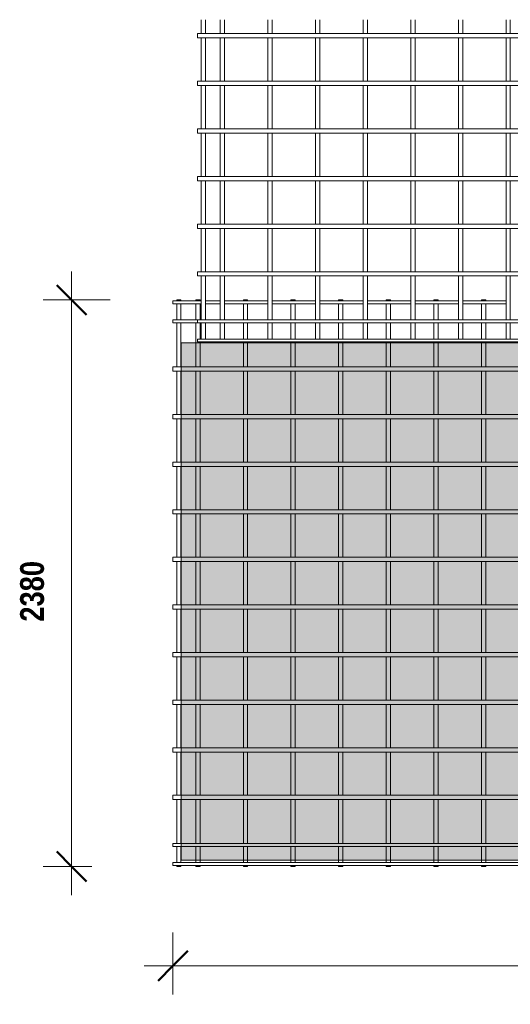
# Model space of a CAD drawing. Header units: millimetres. Extents: x -1162 to 8812, y -788 to 3349.
# Tile 1 of 4: x -1162 to 898, y -788 to 3349. Entities that reach past the tile are written whole.
import ezdxf

# ---------------------------------------------------------------- set-up
doc = ezdxf.new("R2010")
doc.units = ezdxf.units.MM
for name, color, linetype, lineweight in [('A-ANNO-DIMS', 211, 'Continuous', 9), ('A-ANNO-DIMS-50', 211, 'Continuous', 9), ('A-DETL-GENF', 92, 'Continuous', 18), ('A-DETL-THIN', 151, 'Continuous', 18), ('A-GENM', 13, 'Continuous', 18)]:
    doc.layers.add(name, color=color, linetype=linetype, lineweight=lineweight)
doc.styles.add('TechnicBold', font='techb___.ttf', dxfattribs={"height": 100})
doc.dimstyles.new('Technic_-_DiagonalSlash', dxfattribs={"dimscale": 304.8, "dimtxt": 134.269535, "dimasz": 0.410105, "dimexe": 0.393701, "dimexo": 0.82021, "dimgap": 0.287073, "dimtad": 1, "dimdec": 0, "dimzin": 0, "dimdsep": 46, "dimtxsty": 'TechnicBold', "dimblk1": 'OBLIQUE', "dimblk2": 'OBLIQUE', "dimsah": 1, "dimcen": 0.09, "dimdle": 0.393701, "dimazin": 0, "dimtfac": 1, "dimtdec": 4, "dimtix": 1, "dimtmove": 0, "dimatfit": 3, "dimfxl": 1, "dimtvp": 1, "dimtfill": 1, "dimtolj": 1, "dimtzin": 0, "dimarcsym": 2})

# ---------------------------------------------------------------- blocks, each defined once
blk = doc.blocks.new('United Steel SE92 Double Mesh - United Steel SE92 Double Mesh-293096-Level 1')
at = {"layer": 'A-GENM'}
for p, q in [((-4934, 0), (-4934, -3.9)), ((-4916, 0), (-4934, 0)), ((-4916, -3.9), (-4916, 0)), ((-4854, 0), (-4854, -3.9)), ((-4836, -3.9), (-4836, 0)), ((-4654, 0), (-4654, -3.9)), ((-4636, 0), (-4654, 0)), ((-4636, -3.9), (-4636, 0)), ((-4454, 0), (-4454, -3.9)), ((-4436, 0), (-4454, 0)), ((-4436, -3.9), (-4436, 0)), ((-4254, 0), (-4254, -3.9)), ((-4236, 0), (-4254, 0)), ((-4236, -3.9), (-4236, 0)), ((-4054, 0), (-4054, -3.9)), ((-4036, 0), (-4054, 0)), ((-4036, -3.9), (-4036, 0)), ((-3854, 0), (-3854, -3.9)), ((-3836, 0), (-3854, 0)), ((-3836, -3.9), (-3836, 0)), ((-3654, 0), (-3654, -3.9)), ((-3636, 0), (-3654, 0)), ((-3636, -3.9), (-3636, 0)), ((-4830.8, -3.9), (-4950, -3.9)), ((-4950, -3.9), (-4950, -16.1)), ((-4950, -16.1), (-4830.8, -16.1)), ((-4934, -16.1), (-4934, -83.9)), ((-4916, -83.9), (-4916, -16.1)), ((-4836, 0), (-4854, 0)), ((-4854, -16.1), (-4854, -83.9)), ((-4836, -83.9), (-4836, -16.1)), ((-4750.8, -3.9), (-4812.8, -3.9)), ((-4812.8, -16.1), (-4750.8, -16.1)), ((-4550.8, -3.9), (-4732.8, -3.9)), ((-4732.8, -16.1), (-4550.8, -16.1)), ((-4654, -16.1), (-4654, -83.9)), ((-4636, -83.9), (-4636, -16.1)), ((-4350.8, -3.9), (-4532.8, -3.9)), ((-4532.8, -16.1), (-4350.8, -16.1)), ((-4454, -16.1), (-4454, -83.9)), ((-4436, -83.9), (-4436, -16.1)), ((-4150.8, -3.9), (-4332.8, -3.9)), ((-4332.8, -16.1), (-4150.8, -16.1)), ((-4254, -16.1), (-4254, -83.9)), ((-4236, -83.9), (-4236, -16.1)), ((-3950.8, -3.9), (-4132.8, -3.9)), ((-4132.8, -16.1), (-3950.8, -16.1)), ((-4054, -16.1), (-4054, -83.9)), ((-4036, -83.9), (-4036, -16.1)), ((-3750.8, -3.9), (-3932.8, -3.9)), ((-3932.8, -16.1), (-3750.8, -16.1)), ((-3854, -16.1), (-3854, -83.9)), ((-3836, -83.9), (-3836, -16.1)), ((-3550.8, -3.9), (-3732.8, -3.9)), ((-3732.8, -16.1), (-3550.8, -16.1)), ((-3654, -16.1), (-3654, -83.9)), ((-3636, -83.9), (-3636, -16.1)), ((-4830.8, -83.9), (-4950, -83.9)), ((-4950, -83.9), (-4950, -96.1)), ((-4950, -96.1), (-4846.8, -96.1)), ((-4934, -96.1), (-4934, -281)), ((-4916, -281), (-4916, -96.1)), ((-4854, -96.1), (-4854, -180.1)), ((-4836, -164), (-4836, -96.2)), ((-4750.8, -83.9), (-4812.8, -83.9)), ((-4550.8, -83.9), (-4732.8, -83.9)), ((-4654, -96.2), (-4654, -164)), ((-4636, -164), (-4636, -96.2)), ((-4350.8, -83.9), (-4532.8, -83.9)), ((-4454, -96.2), (-4454, -164)), ((-4436, -164), (-4436, -96.2)), ((-4150.8, -83.9), (-4332.8, -83.9)), ((-4254, -96.2), (-4254, -164)), ((-4236, -164), (-4236, -96.2)), ((-3950.8, -83.9), (-4132.8, -83.9)), ((-4054, -96.2), (-4054, -164)), ((-4036, -164), (-4036, -96.2)), ((-3750.8, -83.9), (-3932.8, -83.9)), ((-3854, -96.2), (-3854, -164)), ((-3836, -164), (-3836, -96.2)), ((-3550.8, -83.9), (-3732.8, -83.9)), ((-3654, -96.2), (-3654, -164)), ((-3636, -164), (-3636, -96.2)), ((-4854, -180.1), (-4854, -281)), ((-4836, -180.1), (-4836, -176.2)), ((-4836, -281), (-4836, -180.1)), ((-4654, -176.2), (-4654, -180.1)), ((-4654, -180.1), (-4654, -281)), ((-4636, -180.1), (-4636, -176.2)), ((-4636, -281), (-4636, -180.1)), ((-4454, -176.2), (-4454, -180.1)), ((-4454, -180.1), (-4454, -281)), ((-4436, -180.1), (-4436, -176.2)), ((-4436, -281), (-4436, -180.1)), ((-4254, -176.2), (-4254, -180.1)), ((-4254, -180.1), (-4254, -281)), ((-4236, -180.1), (-4236, -176.2)), ((-4236, -281), (-4236, -180.1)), ((-4054, -176.2), (-4054, -180.1)), ((-4054, -180.1), (-4054, -281)), ((-4036, -180.1), (-4036, -176.2)), ((-4036, -281), (-4036, -180.1)), ((-3854, -176.2), (-3854, -180.1)), ((-3854, -180.1), (-3854, -281.1)), ((-3836, -180.1), (-3836, -176.2)), ((-3836, -281.1), (-3836, -180.1)), ((-3654, -176.2), (-3654, -180.1)), ((-3654, -180.1), (-3654, -281.1)), ((-3636, -180.1), (-3636, -176.2)), ((-3636, -281.1), (-3636, -180.1)), ((-4915.6, -281), (-4950, -281)), ((-4950, -281), (-4950, -299)), ((1250, -281), (-4915.6, -281)), ((-4950, -299), (-4915.6, -299)), ((-4934, -299), (-4934, -481)), ((-4916, -481), (-4916, -299)), ((-4915.6, -299), (1250, -299)), ((-4854, -299), (-4854, -481)), ((-4836, -481), (-4836, -299)), ((-4654, -299), (-4654, -481)), ((-4636, -481), (-4636, -299)), ((-4454, -299), (-4454, -481)), ((-4436, -481), (-4436, -299)), ((-4254, -299), (-4254, -481)), ((-4236, -481), (-4236, -299)), ((-4054, -299), (-4054, -481)), ((-4036, -481), (-4036, -299)), ((-3854, -298.9), (-3854, -481.1)), ((-3836, -481.1), (-3836, -298.9)), ((-3654, -298.9), (-3654, -481.1)), ((-3636, -481.1), (-3636, -298.9)), ((-4915.6, -481), (-4950, -481)), ((-4950, -481), (-4950, -499)), ((1250, -481), (-4915.6, -481)), ((-4950, -499), (-4915.6, -499)), ((-4934, -499), (-4934, -681)), ((-4916, -681), (-4916, -499)), ((-4915.6, -499), (1250, -499)), ((-4854, -499), (-4854, -681)), ((-4836, -681), (-4836, -499)), ((-4654, -499), (-4654, -681)), ((-4636, -681), (-4636, -499)), ((-4454, -499), (-4454, -681)), ((-4436, -681), (-4436, -499)), ((-4254, -499), (-4254, -681)), ((-4236, -681), (-4236, -499)), ((-4054, -499), (-4054, -681)), ((-4036, -681), (-4036, -499)), ((-3854, -498.9), (-3854, -681.1)), ((-3836, -681.1), (-3836, -498.9)), ((-3654, -498.9), (-3654, -681.1)), ((-3636, -681.1), (-3636, -498.9)), ((-4915.6, -681), (-4950, -681)), ((-4950, -681), (-4950, -699)), ((-4950, -699), (-4915.6, -699)), ((-4934, -699), (-4934, -881)), ((-4916, -881), (-4916, -699)), ((1250, -681), (-4915.6, -681)), ((-4915.6, -699), (1250, -699)), ((-4854, -699), (-4854, -881)), ((-4836, -881), (-4836, -699)), ((-4654, -699), (-4654, -881)), ((-4636, -881), (-4636, -699)), ((-4454, -699), (-4454, -881)), ((-4436, -881), (-4436, -699)), ((-4254, -699), (-4254, -881)), ((-4236, -881), (-4236, -699)), ((-4054, -699), (-4054, -881)), ((-4036, -881), (-4036, -699)), ((-3854, -698.9), (-3854, -881.1)), ((-3836, -881.1), (-3836, -698.9)), ((-3654, -698.9), (-3654, -881.1)), ((-3636, -881.1), (-3636, -698.9)), ((-4915.6, -881), (-4950, -881)), ((-4950, -881), (-4950, -899)), ((-4950, -899), (-4915.6, -899)), ((-4934, -899), (-4934, -1081)), ((-4916, -1081), (-4916, -899)), ((1250, -881), (-4915.6, -881)), ((-4915.6, -899), (1250, -899)), ((-4854, -899), (-4854, -1081)), ((-4836, -1081), (-4836, -899)), ((-4654, -899), (-4654, -1081)), ((-4636, -1081), (-4636, -899)), ((-4454, -899), (-4454, -1081)), ((-4436, -1081), (-4436, -899)), ((-4254, -899), (-4254, -1081)), ((-4236, -1081), (-4236, -899)), ((-4054, -899), (-4054, -1081)), ((-4036, -1081), (-4036, -899)), ((-3854, -898.9), (-3854, -1081.1)), ((-3836, -1081.1), (-3836, -898.9)), ((-3654, -898.9), (-3654, -1081.1)), ((-3636, -1081.1), (-3636, -898.9)), ((-4915.6, -1081), (-4950, -1081)), ((-4950, -1081), (-4950, -1099)), ((-4950, -1099), (-4915.6, -1099)), ((-4934, -1099), (-4934, -1281)), ((-4916, -1281), (-4916, -1099)), ((1250, -1081), (-4915.6, -1081)), ((-4915.6, -1099), (1250, -1099)), ((-4854, -1099), (-4854, -1281)), ((-4836, -1281), (-4836, -1099)), ((-4654, -1099), (-4654, -1281)), ((-4636, -1281), (-4636, -1099)), ((-4454, -1099), (-4454, -1281)), ((-4436, -1281), (-4436, -1099)), ((-4254, -1099), (-4254, -1281)), ((-4236, -1281), (-4236, -1099)), ((-4054, -1099), (-4054, -1281)), ((-4036, -1281), (-4036, -1099)), ((-3854, -1098.9), (-3854, -1281.1)), ((-3836, -1281.1), (-3836, -1098.9)), ((-3654, -1098.9), (-3654, -1281.1)), ((-3636, -1281.1), (-3636, -1098.9)), ((-4915.6, -1281), (-4950, -1281)), ((-4950, -1281), (-4950, -1299)), ((1250, -1281), (-4915.6, -1281)), ((-4950, -1299), (-4915.6, -1299)), ((-4934, -1299), (-4934, -1481)), ((-4916, -1481), (-4916, -1299)), ((-4915.6, -1299), (1250, -1299)), ((-4854, -1299), (-4854, -1481)), ((-4836, -1481), (-4836, -1299)), ((-4654, -1299), (-4654, -1481)), ((-4636, -1481), (-4636, -1299)), ((-4454, -1299), (-4454, -1481)), ((-4436, -1481), (-4436, -1299)), ((-4254, -1299), (-4254, -1481)), ((-4236, -1481), (-4236, -1299)), ((-4054, -1299), (-4054, -1481)), ((-4036, -1481), (-4036, -1299)), ((-3854, -1298.9), (-3854, -1481.1)), ((-3836, -1481.1), (-3836, -1298.9)), ((-3654, -1298.9), (-3654, -1481.1)), ((-3636, -1481.1), (-3636, -1298.9)), ((-4915.6, -1481), (-4950, -1481)), ((-4950, -1481), (-4950, -1499)), ((1250, -1481), (-4915.6, -1481)), ((-4950, -1499), (-4915.6, -1499)), ((-4934, -1499), (-4934, -1681)), ((-4916, -1681), (-4916, -1499)), ((-4915.6, -1499), (1250, -1499)), ((-4854, -1499), (-4854, -1681)), ((-4836, -1681), (-4836, -1499)), ((-4654, -1499), (-4654, -1681)), ((-4636, -1681), (-4636, -1499)), ((-4454, -1499), (-4454, -1681)), ((-4436, -1681), (-4436, -1499)), ((-4254, -1499), (-4254, -1681)), ((-4236, -1681), (-4236, -1499)), ((-4054, -1499), (-4054, -1681)), ((-4036, -1681), (-4036, -1499)), ((-3854, -1498.9), (-3854, -1681.1)), ((-3836, -1681.1), (-3836, -1498.9)), ((-3654, -1498.9), (-3654, -1681.1)), ((-3636, -1681.1), (-3636, -1498.9)), ((-4915.6, -1681), (-4950, -1681)), ((-4950, -1681), (-4950, -1699)), ((1250, -1681), (-4915.6, -1681)), ((-4950, -1699), (-4915.6, -1699)), ((-4934, -1699), (-4934, -1881)), ((-4916, -1881), (-4916, -1699)), ((-4915.6, -1699), (1250, -1699)), ((-4854, -1699), (-4854, -1881)), ((-4836, -1881), (-4836, -1699)), ((-4654, -1699), (-4654, -1881)), ((-4636, -1881), (-4636, -1699)), ((-4454, -1699), (-4454, -1881)), ((-4436, -1881), (-4436, -1699)), ((-4254, -1699), (-4254, -1881)), ((-4236, -1881), (-4236, -1699)), ((-4054, -1699), (-4054, -1881)), ((-4036, -1881), (-4036, -1699)), ((-3854, -1698.9), (-3854, -1881.1)), ((-3836, -1881.1), (-3836, -1698.9)), ((-3654, -1698.9), (-3654, -1881.1)), ((-3636, -1881.1), (-3636, -1698.9)), ((-4915.6, -1881), (-4950, -1881)), ((-4950, -1881), (-4950, -1899)), ((-4950, -1899), (-4915.6, -1899)), ((-4934, -1899), (-4934, -2081)), ((-4916, -2081), (-4916, -1899)), ((1250, -1881), (-4915.6, -1881)), ((-4915.6, -1899), (1250, -1899)), ((-4854, -1899), (-4854, -2081)), ((-4836, -2081), (-4836, -1899)), ((-4654, -1899), (-4654, -2081)), ((-4636, -2081), (-4636, -1899)), ((-4454, -1899), (-4454, -2081)), ((-4436, -2081), (-4436, -1899)), ((-4254, -1899), (-4254, -2081)), ((-4236, -2081), (-4236, -1899)), ((-4054, -1899), (-4054, -2081)), ((-4036, -2081), (-4036, -1899)), ((-3854, -1898.9), (-3854, -2081.1)), ((-3836, -2081.1), (-3836, -1898.9)), ((-3654, -1898.9), (-3654, -2081.1)), ((-3636, -2081.1), (-3636, -1898.9)), ((-4915.6, -2081), (-4950, -2081)), ((-4950, -2081), (-4950, -2099)), ((-4950, -2099), (-4915.6, -2099)), ((-4934, -2099), (-4934, -2283.9)), ((-4916, -2283.9), (-4916, -2099)), ((1250, -2081), (-4915.6, -2081)), ((-4915.6, -2099), (1250, -2099)), ((-4854, -2099), (-4854, -2283.9)), ((-4836, -2283.9), (-4836, -2099)), ((-4654, -2099), (-4654, -2283.9)), ((-4636, -2283.9), (-4636, -2099)), ((-4454, -2099), (-4454, -2283.9)), ((-4436, -2283.9), (-4436, -2099)), ((-4254, -2099), (-4254, -2283.9)), ((-4236, -2283.9), (-4236, -2099)), ((-4054, -2099), (-4054, -2283.9)), ((-4036, -2283.9), (-4036, -2099)), ((-3854, -2098.9), (-3854, -2283.9)), ((-3836, -2283.9), (-3836, -2098.9)), ((-3654, -2098.9), (-3654, -2283.9)), ((-3636, -2283.9), (-3636, -2098.9)), ((-4915.6, -2283.9), (-4950, -2283.9)), ((-4950, -2283.9), (-4950, -2296.1)), ((-4950, -2296.1), (-4915.6, -2296.1)), ((-4934, -2296.1), (-4934, -2363.9)), ((-4916, -2363.9), (-4916, -2296.1)), ((1250, -2283.9), (-4915.6, -2283.9)), ((-4915.6, -2296.1), (1250, -2296.1)), ((-4854, -2296.1), (-4854, -2353.7)), ((-4836, -2353.7), (-4836, -2296.1)), ((-4654, -2296.1), (-4654, -2353.7)), ((-4636, -2353.7), (-4636, -2296.1)), ((-4454, -2296.1), (-4454, -2353.7)), ((-4436, -2353.7), (-4436, -2296.1)), ((-4254, -2296.1), (-4254, -2353.7)), ((-4236, -2353.7), (-4236, -2296.1)), ((-4054, -2296.1), (-4054, -2353.7)), ((-4036, -2353.7), (-4036, -2296.1)), ((-3854, -2296.1), (-3854, -2353.7)), ((-3836, -2353.7), (-3836, -2296.1)), ((-3654, -2296.1), (-3654, -2353.7)), ((-3636, -2353.7), (-3636, -2296.1)), ((-4854, -2353.7), (-4854, -2363.9)), ((-4836, -2363.9), (-4836, -2353.7)), ((-4654, -2353.7), (-4654, -2363.9)), ((-4636, -2363.9), (-4636, -2353.7)), ((-4454, -2353.7), (-4454, -2363.9)), ((-4436, -2363.9), (-4436, -2353.7)), ((-4254, -2353.7), (-4254, -2363.9)), ((-4236, -2363.9), (-4236, -2353.7)), ((-4054, -2353.7), (-4054, -2363.9)), ((-4036, -2363.9), (-4036, -2353.7)), ((-3854, -2353.7), (-3854, -2363.9)), ((-3836, -2363.9), (-3836, -2353.7)), ((-3654, -2353.7), (-3654, -2363.9)), ((-3636, -2363.9), (-3636, -2353.7)), ((1460, -2363.9), (-4950, -2363.9)), ((-4950, -2363.9), (-4950, -2376.1)), ((-4950, -2376.1), (1460, -2376.1)), ((-4934, -2376.1), (-4934, -2380)), ((-4934, -2380), (-4916, -2380)), ((-4916, -2380), (-4916, -2376.1)), ((-4854, -2376.1), (-4854, -2380)), ((-4854, -2380), (-4836, -2380)), ((-4836, -2380), (-4836, -2376.1)), ((-4654, -2376.1), (-4654, -2380)), ((-4654, -2380), (-4636, -2380)), ((-4636, -2380), (-4636, -2376.1)), ((-4454, -2376.1), (-4454, -2380)), ((-4454, -2380), (-4436, -2380)), ((-4436, -2380), (-4436, -2376.1)), ((-4254, -2376.1), (-4254, -2380)), ((-4254, -2380), (-4236, -2380)), ((-4236, -2380), (-4236, -2376.1)), ((-4054, -2376.1), (-4054, -2380)), ((-4054, -2380), (-4036, -2380)), ((-4036, -2380), (-4036, -2376.1)), ((-3854, -2376.1), (-3854, -2380)), ((-3854, -2380), (-3836, -2380)), ((-3836, -2380), (-3836, -2376.1)), ((-3654, -2376.1), (-3654, -2380)), ((-3654, -2380), (-3636, -2380)), ((-3636, -2380), (-3636, -2376.1))]:
    blk.add_line(p, q, dxfattribs=at)
blk = doc.blocks.new('United Steel SE92 Double Mesh - United Steel SE92 Double Mesh-V1-Level 1')
at = {"layer": 'A-GENM'}
for p, q in [((-4934, -1022.4), (-4934, -1081)), ((-4916, -1081), (-4916, -1022.4)), ((-4854, -1022.4), (-4854, -1081)), ((-4836, -1081), (-4836, -1022.4)), ((-4654, -1022.4), (-4654, -1081)), ((-4636, -1081), (-4636, -1022.4)), ((-4454, -1022.4), (-4454, -1081)), ((-4436, -1081), (-4436, -1022.4)), ((-4254, -1022.4), (-4254, -1081)), ((-4236, -1081), (-4236, -1022.4)), ((-4054, -1022.4), (-4054, -1081)), ((-4036, -1081), (-4036, -1022.4)), ((-3854, -1022.4), (-3854, -1081.1)), ((-3836, -1081.1), (-3836, -1022.4)), ((-3654, -1022.4), (-3654, -1081.1)), ((-3636, -1081.1), (-3636, -1022.4)), ((1460, -1081), (-4950, -1081)), ((-4950, -1081), (-4950, -1099)), ((-4950, -1099), (1460, -1099)), ((-4934, -1099), (-4934, -1281)), ((-4916, -1281), (-4916, -1099)), ((-4854, -1099), (-4854, -1281)), ((-4836, -1281), (-4836, -1099)), ((-4654, -1099), (-4654, -1281)), ((-4636, -1281), (-4636, -1099)), ((-4454, -1099), (-4454, -1281)), ((-4436, -1281), (-4436, -1099)), ((-4254, -1099), (-4254, -1281)), ((-4236, -1281), (-4236, -1099)), ((-4054, -1099), (-4054, -1281)), ((-4036, -1281), (-4036, -1099)), ((-3854, -1098.9), (-3854, -1281.1)), ((-3836, -1281.1), (-3836, -1098.9)), ((-3654, -1098.9), (-3654, -1281.1)), ((-3636, -1281.1), (-3636, -1098.9)), ((-2065.9, -1281), (-4950, -1281)), ((-4950, -1281), (-4950, -1299)), ((-4950, -1299), (-2117.6, -1299)), ((-4934, -1299), (-4934, -1481)), ((-4916, -1481), (-4916, -1299)), ((-4854, -1299), (-4854, -1481)), ((-4836, -1481), (-4836, -1299)), ((-4654, -1299), (-4654, -1481)), ((-4636, -1481), (-4636, -1299)), ((-4454, -1299), (-4454, -1481)), ((-4436, -1481), (-4436, -1299)), ((-4254, -1299), (-4254, -1481)), ((-4236, -1481), (-4236, -1299)), ((-4054, -1299), (-4054, -1481)), ((-4036, -1481), (-4036, -1299)), ((-3854, -1298.9), (-3854, -1481.1)), ((-3836, -1481.1), (-3836, -1298.9)), ((-3654, -1298.9), (-3654, -1481.1)), ((-3636, -1481.1), (-3636, -1298.9)), ((-2277.4, -1481), (-4950, -1481)), ((-4950, -1481), (-4950, -1499)), ((-4950, -1499), (-2282.9, -1499)), ((-4934, -1499), (-4934, -1681)), ((-4916, -1681), (-4916, -1499)), ((-4854, -1499), (-4854, -1681)), ((-4836, -1681), (-4836, -1499)), ((-4654, -1499), (-4654, -1681)), ((-4636, -1681), (-4636, -1499)), ((-4454, -1499), (-4454, -1681)), ((-4436, -1681), (-4436, -1499)), ((-4254, -1499), (-4254, -1681)), ((-4236, -1681), (-4236, -1499)), ((-4054, -1499), (-4054, -1681)), ((-4036, -1681), (-4036, -1499)), ((-3854, -1498.9), (-3854, -1681.1)), ((-3836, -1681.1), (-3836, -1498.9)), ((-3654, -1498.9), (-3654, -1681.1)), ((-3636, -1681.1), (-3636, -1498.9)), ((-2271.2, -1681), (-4950, -1681)), ((-4950, -1681), (-4950, -1699)), ((-4950, -1699), (-2262.7, -1699)), ((-4934, -1699), (-4934, -1881)), ((-4916, -1881), (-4916, -1699)), ((-4854, -1699), (-4854, -1881)), ((-4836, -1881), (-4836, -1699)), ((-4654, -1699), (-4654, -1881)), ((-4636, -1881), (-4636, -1699)), ((-4454, -1699), (-4454, -1881)), ((-4436, -1881), (-4436, -1699)), ((-4254, -1699), (-4254, -1881)), ((-4236, -1881), (-4236, -1699)), ((-4054, -1699), (-4054, -1881)), ((-4036, -1881), (-4036, -1699)), ((-3854, -1698.9), (-3854, -1881.1)), ((-3836, -1881.1), (-3836, -1698.9)), ((-3654, -1698.9), (-3654, -1881.1)), ((-3636, -1881.1), (-3636, -1698.9)), ((1460, -1881), (-4950, -1881)), ((-4950, -1881), (-4950, -1899)), ((-4950, -1899), (1460, -1899)), ((-4934, -1899), (-4934, -2081)), ((-4916, -2081), (-4916, -1899)), ((-4854, -1899), (-4854, -2081)), ((-4836, -2081), (-4836, -1899)), ((-4654, -1899), (-4654, -2081)), ((-4636, -2081), (-4636, -1899)), ((-4454, -1899), (-4454, -2081)), ((-4436, -2081), (-4436, -1899)), ((-4254, -1899), (-4254, -2081)), ((-4236, -2081), (-4236, -1899)), ((-4054, -1899), (-4054, -2081)), ((-4036, -2081), (-4036, -1899)), ((-3854, -1898.9), (-3854, -2081.1)), ((-3836, -2081.1), (-3836, -1898.9)), ((-3654, -1898.9), (-3654, -2081.1)), ((-3636, -2081.1), (-3636, -1898.9)), ((1460, -2081), (-4950, -2081)), ((-4950, -2081), (-4950, -2099)), ((-4950, -2099), (1460, -2099)), ((-4934, -2099), (-4934, -2283.9)), ((-4916, -2283.9), (-4916, -2099)), ((-4854, -2099), (-4854, -2283.9)), ((-4836, -2283.9), (-4836, -2099)), ((-4654, -2099), (-4654, -2283.9)), ((-4636, -2283.9), (-4636, -2099)), ((-4454, -2099), (-4454, -2283.9)), ((-4436, -2283.9), (-4436, -2099)), ((-4254, -2099), (-4254, -2283.9)), ((-4236, -2283.9), (-4236, -2099)), ((-4054, -2099), (-4054, -2283.9)), ((-4036, -2283.9), (-4036, -2099)), ((-3854, -2098.9), (-3854, -2283.9)), ((-3836, -2283.9), (-3836, -2098.9)), ((-3654, -2098.9), (-3654, -2283.9)), ((-3636, -2283.9), (-3636, -2098.9)), ((1460, -2283.9), (-4950, -2283.9)), ((-4950, -2283.9), (-4950, -2296.1)), ((-4950, -2296.1), (1460, -2296.1)), ((-4934, -2296.1), (-4934, -2363.9)), ((-4916, -2363.9), (-4916, -2296.1)), ((-4854, -2296.1), (-4854, -2363.9)), ((-4836, -2363.9), (-4836, -2296.1)), ((-4654, -2296.1), (-4654, -2363.9)), ((-4636, -2363.9), (-4636, -2296.1)), ((-4454, -2296.1), (-4454, -2363.9)), ((-4436, -2363.9), (-4436, -2296.1)), ((-4254, -2296.1), (-4254, -2363.9)), ((-4236, -2363.9), (-4236, -2296.1)), ((-4054, -2296.1), (-4054, -2363.9)), ((-4036, -2363.9), (-4036, -2296.1)), ((-3854, -2296.1), (-3854, -2363.9)), ((-3836, -2363.9), (-3836, -2296.1)), ((-3654, -2296.1), (-3654, -2363.9)), ((-3636, -2363.9), (-3636, -2296.1)), ((1460, -2363.9), (-4950, -2363.9)), ((-4950, -2363.9), (-4950, -2376.1)), ((-4950, -2376.1), (1460, -2376.1)), ((-4934, -2376.1), (-4934, -2380)), ((-4934, -2380), (-4916, -2380)), ((-4916, -2380), (-4916, -2376.1)), ((-4854, -2376.1), (-4854, -2380)), ((-4854, -2380), (-4836, -2380)), ((-4836, -2380), (-4836, -2376.1)), ((-4654, -2376.1), (-4654, -2380)), ((-4654, -2380), (-4636, -2380)), ((-4636, -2380), (-4636, -2376.1)), ((-4454, -2376.1), (-4454, -2380)), ((-4454, -2380), (-4436, -2380)), ((-4436, -2380), (-4436, -2376.1)), ((-4254, -2376.1), (-4254, -2380)), ((-4254, -2380), (-4236, -2380)), ((-4236, -2380), (-4236, -2376.1)), ((-4054, -2376.1), (-4054, -2380)), ((-4054, -2380), (-4036, -2380)), ((-4036, -2380), (-4036, -2376.1)), ((-3854, -2376.1), (-3854, -2380)), ((-3854, -2380), (-3836, -2380)), ((-3836, -2380), (-3836, -2376.1)), ((-3654, -2376.1), (-3654, -2380)), ((-3654, -2380), (-3636, -2380)), ((-3636, -2380), (-3636, -2376.1))]:
    blk.add_line(p, q, dxfattribs=at)
blk = doc.blocks.new('DIMBLOCK1-Level 1')
at = {"layer": 'A-ANNO-DIMS-50'}
for p, q in [((-518.8, -626.1), (-518.8, -485.6)), ((5891.2, -626.1), (5891.2, -506.1)), ((-638.8, -626.1), (6011.2, -626.1)), ((-518.8, -626.1), (-518.8, -746.1)), ((5891.2, -626.1), (5891.2, -787.7))]:
    blk.add_line(p, q, dxfattribs=at)
at = {"layer": 'A-ANNO-DIMS-50', "lineweight": 50}
for p, q in [((-518.8, -626.1), (-456.3, -563.6)), ((5891.2, -626.1), (5953.7, -563.6)), ((-518.8, -626.1), (-581.3, -688.6)), ((5891.2, -626.1), (5828.7, -688.6))]:
    blk.add_line(p, q, dxfattribs=at)
at = {"layer": 'A-ANNO-DIMS-50', "color": 0, "insert": (2536.7, -409.8), "char_height": 100, "width": 358.691, "attachment_point": 1, "line_spacing_factor": 0.959068, "style": 'TechnicBold', "bg_fill": 3, "box_fill_scale": 1.25, "bg_fill_color": 9, "bg_fill_true_color": 13158600, "bg_fill_transparency": 0}
blk.add_mtext('6410', dxfattribs=at)
blk = doc.blocks.new('_Oblique')
at = {"color": 0, "linetype": 'ByBlock', "lineweight": -2}
blk.add_line((-0.5, -0.5), (0.5, 0.5), dxfattribs=at)
blk = doc.blocks.new('DIMBLOCK2-Level 1')
at = {"layer": 'A-ANNO-DIMS-50'}
for p, q in [((-944.2, -328.7), (-944.2, 2291.3)), ((-944.2, 2171.3), (-1064.2, 2171.3)), ((-944.2, 2171.3), (-782.6, 2171.3)), ((-944.2, -208.7), (-1064.2, -208.7)), ((-944.2, -208.7), (-859.3, -208.7))]:
    blk.add_line(p, q, dxfattribs=at)
at = {"layer": 'A-ANNO-DIMS-50', "lineweight": 50}
for p, q in [((-944.2, 2171.3), (-1006.7, 2233.8)), ((-944.2, 2171.3), (-881.7, 2108.8)), ((-944.2, -208.7), (-1006.7, -146.2)), ((-944.2, -208.7), (-881.7, -271.2))]:
    blk.add_line(p, q, dxfattribs=at)
at = {"layer": 'A-ANNO-DIMS-50', "color": 0, "insert": (-1160.5, 819.9), "char_height": 100, "width": 387.464, "attachment_point": 1, "rotation": 90, "line_spacing_factor": 0.959068, "style": 'TechnicBold', "bg_fill": 3, "box_fill_scale": 1.25, "bg_fill_color": 9, "bg_fill_true_color": 13158600, "bg_fill_transparency": 0}
blk.add_mtext('2380', dxfattribs=at)

msp = doc.modelspace()

# ---------------------------------------------------------------- hatches: boundary and pattern name
at = {"layer": 'A-DETL-GENF', "transparency": 33554534}
msp.add_hatch(color=155, dxfattribs=at).paths.add_polyline_path([(2953.6, -182.4), (5681.2, -182.4), (5681.2, 1991.2), (-484.4, 1991.2), (-484.4, -182.4), (2879.1, -182.4)])

# ---------------------------------------------------------------- linework, layer by layer
at = {"layer": 'A-DETL-THIN'}
for p, q in [((-484.4, 1991.2), (-484.4, -182.4)), ((5681.2, 1991.2), (-484.4, 1991.2)), ((-484.4, -182.4), (5681.2, -182.4))]:
    msp.add_line(p, q, dxfattribs=at)

# ---------------------------------------------------------------- block references
at = {"layer": 'A-GENM'}
for name, p in [('United Steel SE92 Double Mesh - United Steel SE92 Double Mesh-V1-Level 1', (4534.4, 4371.2)), ('United Steel SE92 Double Mesh - United Steel SE92 Double Mesh-293096-Level 1', (4431.2, 2171.3))]:
    msp.add_blockref(name, p, dxfattribs=at)

# ---------------------------------------------------------------- dimensions: what is measured, and where the dimension line sits
at = {"layer": 'A-ANNO-DIMS'}
dim = msp.add_linear_dim(base=(5891.2, -626.1), p1=(-518.8, -235.6), p2=(5891.2, -537.7), dimstyle='Technic_-_DiagonalSlash', override={"dimpost": '<>', "dimfxl": 6417.115939}, dxfattribs=at)
dim.commit()
dim.dimension.update_dxf_attribs({"geometry": 'DIMBLOCK1-Level 1', "text_midpoint": (2686.2, -487.6)})

# ---------------------------------------------------------------- next in the draw order: dimensions: what is measured, and where the dimension line sits
dim = msp.add_linear_dim(base=(-944.2, 2171.3), p1=(-609.3, -208.7), p2=(-1032.6, 2171.3), angle=90, dimstyle='Technic_-_DiagonalSlash', override={"dimpost": '<>', "dimfxl": 2417.35325}, dxfattribs=at)
dim.commit()
dim.dimension.update_dxf_attribs({"geometry": 'DIMBLOCK2-Level 1', "text_midpoint": (-1082.9, 981.3)})

doc.saveas('drawing.dxf')
